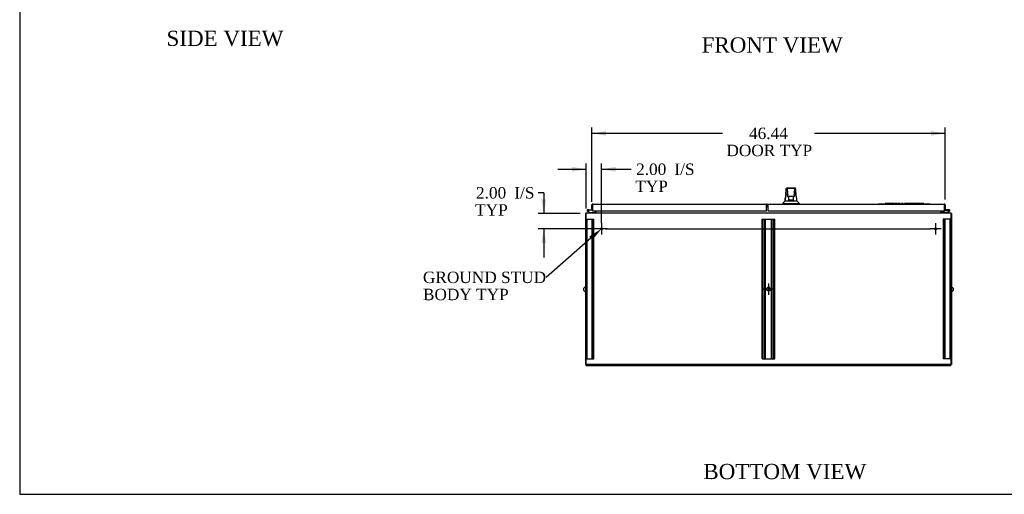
# Model space of a CAD drawing. Header units: inches. Extents: x 1 to 359, y -2 to 239.
# Tile 1 of 13: x 1 to 131, y 1 to 63. Entities that reach past the tile are written whole.
import ezdxf
from ezdxf import colors
from ezdxf.entities.mleader import LeaderData, LeaderLine
from ezdxf.enums import TextEntityAlignment as Align
from ezdxf.lldxf.tags import DXFTag
from ezdxf.math import Vec2, Vec3

# ---------------------------------------------------------------- set-up
doc = ezdxf.new("R2010")
doc.units = ezdxf.units.IN
doc.header["$MEASUREMENT"] = 0
for name, color, linetype in [('COM42890-2', 7, 'Continuous'), ('COM44038', 7, 'Continuous'), ('COM48812', 7, 'Continuous'), ('COM54578-79', 7, 'Continuous'), ('COM56746-5', 7, 'Continuous'), ('COM71120-3', 7, 'Continuous'), ('COM71121-3', 7, 'Continuous'), ('COM71123-4', 7, 'Continuous'), ('Default', 7, 'Continuous'), ('GSK11033', 7, 'Continuous'), ('HAN13066', 7, 'Continuous'), ('LAB11936', 7, 'Continuous'), ('SCS00680', 7, 'Continuous'), ('STD21878', 7, 'Continuous')]:
    doc.layers.add(name, color=color, linetype=linetype)
doc.styles.add('SEACAD_Times_New_Roman', font='times.ttf')
tags = doc.linetypes.add('CENTER2', pattern=[1.125, 0.75, -0.125, 0.125, -0.125]).pattern_tags.tags
tags[10:11] = [DXFTag(74, 4), DXFTag(75, 0), DXFTag(340, '0'), DXFTag(46, 0.0), DXFTag(50, 0.0), DXFTag(44, 0.0), DXFTag(45, 0.0)]
tags[8:9] = [DXFTag(74, 4), DXFTag(75, 0), DXFTag(340, '0'), DXFTag(46, 0.0), DXFTag(50, 0.0), DXFTag(44, 0.0), DXFTag(45, 0.0)]
tags[6:7] = [DXFTag(74, 4), DXFTag(75, 0), DXFTag(340, '0'), DXFTag(46, 0.0), DXFTag(50, 0.0), DXFTag(44, 0.0), DXFTag(45, 0.0)]
tags[4:5] = [DXFTag(74, 4), DXFTag(75, 0), DXFTag(340, '0'), DXFTag(46, 0.0), DXFTag(50, 0.0), DXFTag(44, 0.0), DXFTag(45, 0.0)]
tags = doc.linetypes.add('HIDDEN2', pattern=[0.1875, 0.125, -0.0625]).pattern_tags.tags
tags[6:7] = [DXFTag(74, 4), DXFTag(75, 0), DXFTag(340, '0'), DXFTag(46, 0.0), DXFTag(50, 0.0), DXFTag(44, 0.0), DXFTag(45, 0.0)]
tags[4:5] = [DXFTag(74, 4), DXFTag(75, 0), DXFTag(340, '0'), DXFTag(46, 0.0), DXFTag(50, 0.0), DXFTag(44, 0.0), DXFTag(45, 0.0)]
doc.dimstyles.new('HAMMOND_(STH_-_300x200)', dxfattribs={"dimtxt": 1.5, "dimasz": 1.875, "dimexe": 0.75, "dimexo": 0.75, "dimgap": 0.375, "dimtad": 0, "dimtih": 1, "dimtoh": 1, "dimzin": 0, "dimdsep": 46, "dimtxsty": 'SEACAD_Times_New_Roman', "dimblk1": '_SE_FILLED', "dimblk2": '_SE_FILLED', "dimsah": 1, "dimcen": 0.75, "dimadec": 0, "dimazin": 0, "dimtfac": 0.8, "dimtofl": 0, "dimtmove": 0, "dimatfit": 3, "dimfxl": 1, "dimtolj": 1, "dimtzin": 0, "dimarcsym": 0})

# ---------------------------------------------------------------- blocks, each defined once
blk = doc.blocks.new('SEANNOT_GROUP5')
at = {"layer": 'Default', "color": 7, "linetype": 'CENTER2'}
for p, q in [((77.74, 36.33), (77.74, 34.83)), ((78.49, 35.58), (76.99, 35.58))]:
    blk.add_line(p, q, dxfattribs=at)
blk = doc.blocks.new('SEANNOT_GROUP6')
at = {"layer": 'Default', "color": 7, "linetype": 'CENTER2'}
for p, q in [((100.43, 27.66), (98.93, 27.66)), ((99.68, 28.41), (99.68, 26.91))]:
    blk.add_line(p, q, dxfattribs=at)
blk = doc.blocks.new('SEANNOT_GROUP7')
at = {"layer": 'Default', "color": 7, "linetype": 'CENTER2'}
for p, q in [((121.61, 36.33), (121.61, 34.83)), ((122.36, 35.58), (120.86, 35.58))]:
    blk.add_line(p, q, dxfattribs=at)
blk = doc.blocks.new('SEANNOT_GROUP8')
at = {"layer": 'Default', "color": 7, "linetype": 'CENTER2'}
blk.add_line((78.28, 35.58), (120.93, 35.58), dxfattribs=at)
blk = doc.blocks.new('SEANNOT_GROUP9')
at = {"layer": 'Default', "color": 7, "linetype": 'CENTER2'}
blk.add_line((123.68, 27.66), (123.45, 27.66), dxfattribs=at)
blk = doc.blocks.new('SEANNOT_GROUP10')
at = {"layer": 'Default', "color": 7, "linetype": 'CENTER2'}
blk.add_line((75.67, 27.66), (75.91, 27.66), dxfattribs=at)
blk = doc.blocks.new('SE3')
at = {"layer": 'COM42890-2', "color": 7, "linetype": 'HIDDEN2'}
for p, q in [((75.74, 36.85), (75.88, 36.85)), ((75.84, 18.48), (75.84, 36.85)), ((75.88, 36.85), (76.6, 36.85)), ((76.52, 18.48), (76.52, 36.85)), ((76.6, 36.85), (76.74, 36.85)), ((76.65, 18.48), (76.65, 36.85)), ((76.74, 18.48), (76.74, 36.85)), ((98.86, 18.48), (98.86, 36.85)), ((98.86, 36.85), (99, 36.85)), ((98.96, 18.48), (98.96, 36.85)), ((99, 36.85), (100.35, 36.85)), ((99.18, 18.48), (99.18, 36.85)), ((99.28, 18.48), (99.28, 36.85)), ((100.08, 18.48), (100.08, 36.85)), ((100.17, 18.48), (100.17, 36.85)), ((100.35, 36.85), (100.49, 36.85)), ((100.39, 18.48), (100.39, 36.85)), ((100.49, 18.48), (100.49, 36.85)), ((122.75, 36.85), (122.61, 36.85)), ((122.61, 36.85), (122.61, 18.48)), ((122.71, 36.85), (122.71, 18.48)), ((123.47, 36.85), (122.75, 36.85)), ((122.83, 36.85), (122.83, 18.48)), ((123.61, 36.85), (123.47, 36.85)), ((123.52, 36.85), (123.52, 18.48)), ((75.84, 27.91), (75.74, 27.91)), ((75.74, 27.41), (75.84, 27.41)), ((123.61, 27.91), (123.52, 27.91)), ((123.52, 27.41), (123.61, 27.41)), ((75.74, 18.48), (75.88, 18.48)), ((75.88, 18.48), (76.6, 18.48)), ((76.6, 18.48), (76.74, 18.48)), ((98.86, 18.48), (99, 18.48)), ((99, 18.48), (100.35, 18.48)), ((100.35, 18.48), (100.49, 18.48)), ((122.75, 18.48), (122.61, 18.48)), ((123.47, 18.48), (122.75, 18.48)), ((123.61, 18.48), (123.47, 18.48))]:
    blk.add_line(p, q, dxfattribs=at)
blk.add_circle((99.68, 27.66), 0.25, dxfattribs=at)
at = {"layer": 'COM44038', "color": 7, "linetype": 'Continuous'}
for p, q in [((76.55, 38.76), (76.51, 38.81)), ((76.55, 38.7), (76.55, 38.81)), ((76.6, 38.84), (99.41, 38.84)), ((76.6, 38.84), (76.6, 38.84)), ((76.6, 38.84), (76.6, 38.84)), ((99.41, 38.84), (99.41, 38.7)), ((76.46, 38.1), (76.46, 38.7)), ((76.46, 38.1), (76.55, 38.1)), ((76.55, 38.76), (76.55, 38.7)), ((76.55, 38.7), (76.55, 38.7)), ((76.55, 38.7), (76.55, 37.97)), ((76.55, 38.1), (76.55, 38.5)), ((76.55, 37.97), (99.41, 37.97)), ((99.41, 37.97), (99.41, 38.7))]:
    blk.add_line(p, q, dxfattribs=at)
for centre, start, end in [((76.6, 38.7), 127.5036, 180), ((76.6, 38.7), 90.1561, 127.5036), ((76.6, 38.7), 90, 90.0762), ((99.41, 38.7), 19.7726, 90)]:
    blk.add_arc(centre, 0.143, start, end, dxfattribs=at)
blk.add_open_spline([(76.55, 38.81), (76.56, 38.82), (76.57, 38.83), (76.58, 38.84), (76.59, 38.84), (76.59, 38.84), (76.6, 38.84), (76.6, 38.84)], degree=3, knots=[0, 0, 0, 0, 0.5, 0.5, 0.75, 0.75, 1, 1, 1, 1], dxfattribs=at)
at = {"layer": 'COM48812', "color": 7, "linetype": 'Continuous'}
for p, q in [((75.74, 17.62), (75.74, 17.74)), ((75.74, 17.62), (123.61, 17.62)), ((123.61, 17.62), (123.61, 17.74))]:
    blk.add_line(p, q, dxfattribs=at)
at = {"layer": 'COM54578-79', "color": 7, "linetype": 'Continuous'}
for p, q in [((76.11, 37.68), (75.9, 37.89)), ((75.94, 37.94), (76.13, 37.74)), ((76.04, 38.09), (75.97, 38.09)), ((76.09, 37.98), (76.03, 37.98)), ((76.04, 38.09), (76.55, 38.09)), ((76.08, 38.03), (76.1, 38.03)), ((76.55, 38.03), (76.1, 38.03)), ((76.13, 37.74), (76.83, 37.74)), ((76.55, 38.09), (76.55, 38.1)), ((76.83, 37.74), (76.83, 37.68)), ((122.53, 37.74), (122.53, 37.68)), ((123.22, 37.74), (122.53, 37.74)), ((122.8, 38.09), (122.8, 38.1)), ((123.38, 38.09), (122.8, 38.09)), ((122.8, 38.03), (123.34, 38.03)), ((123.33, 37.85), (123.22, 37.74)), ((123.25, 37.68), (123.41, 37.85)), ((123.32, 37.98), (123.26, 37.99)), ((123.32, 37.99), (123.32, 37.96)), ((123.35, 37.87), (123.33, 37.85)), ((123.39, 38.04), (123.37, 38.04)), ((123.37, 37.91), (123.39, 37.91)), ((123.41, 37.85), (123.46, 37.89)), ((123.44, 37.96), (123.44, 37.99))]:
    blk.add_line(p, q, dxfattribs=at)
blk.add_circle((75.97, 37.98), 0.05, dxfattribs=at)
for centre, radius, start, end in [((75.97, 37.98), 0.117, 0, 227.608), ((75.97, 37.98), 0.055, 0, 228.8041), ((75.97, 37.98), 0.055, 228.8041, 0), ((75.97, 37.98), 0.117, 287.0274, 0), ((75.97, 37.98), 0.135, 24.0421, 60.0736), ((123.38, 37.98), 0.117, 174.7841, 90), ((123.38, 37.98), 0.117, 151.9602, 174.7841), ((123.37, 37.99), 0.05, 90, 180), ((123.37, 37.96), 0.05, 180, 270), ((123.38, 37.98), 0.135, 248.9858, 284.9706), ((123.39, 37.99), 0.05, 0, 90), ((123.39, 37.96), 0.05, 270, 0)]:
    blk.add_arc(centre, radius, start, end, dxfattribs=at)
at = {"layer": 'COM56746-5', "color": 7, "linetype": 'Continuous'}
for p, q in [((99.57, 38.84), (122.75, 38.84)), ((99.57, 38.7), (99.57, 38.84)), ((122.75, 38.84), (122.75, 38.84)), ((122.75, 38.84), (122.75, 38.84)), ((122.75, 38.84), (122.75, 38.84)), ((122.8, 38.76), (122.84, 38.81)), ((122.8, 38.7), (122.8, 38.81)), ((99.57, 38.7), (99.57, 37.97)), ((99.57, 37.97), (122.8, 37.97)), ((122.8, 38.7), (122.8, 38.76)), ((122.8, 38.7), (122.8, 38.7)), ((122.8, 37.97), (122.8, 38.7)), ((122.8, 38.5), (122.8, 38.1)), ((122.89, 38.1), (122.8, 38.1)), ((122.89, 38.7), (122.89, 38.1))]:
    blk.add_line(p, q, dxfattribs=at)
for start, end in [(89.9238, 90), (52.4964, 89.8439), (0, 52.4964)]:
    blk.add_arc((122.75, 38.7), 0.143, start, end, dxfattribs=at)
blk.add_open_spline([(122.8, 38.81), (122.79, 38.82), (122.78, 38.83), (122.77, 38.84), (122.77, 38.84), (122.76, 38.84), (122.76, 38.84), (122.75, 38.84)], degree=3, knots=[0, 0, 0, 0, 0.5, 0.5, 0.75, 0.75, 1, 1, 1, 1], dxfattribs=at)
at = {"layer": 'COM71120-3', "color": 7, "linetype": 'Continuous'}
for p, q in [((122.43, 37.77), (122.43, 37.97)), ((123.61, 37.58), (123.71, 37.58)), ((123.71, 37.58), (123.71, 17.74)), ((123.61, 17.74), (123.71, 17.74))]:
    blk.add_line(p, q, dxfattribs=at)
for centre, radius, start, end in [((122.52, 37.77), 0.19, 180, 210), ((122.52, 37.77), 0.095, 180, 270), ((123.52, 37.49), 0.19, 30, 60)]:
    blk.add_arc(centre, radius, start, end, dxfattribs=at)
at = {"layer": 'COM71121-3', "color": 7, "linetype": 'Continuous'}
for p, q in [((75.65, 37.58), (75.65, 17.74)), ((75.65, 37.58), (75.74, 37.58)), ((76.93, 37.97), (76.93, 37.77)), ((75.65, 17.74), (75.74, 17.74))]:
    blk.add_line(p, q, dxfattribs=at)
for centre, radius, start, end in [((75.84, 37.49), 0.19, 120, 150), ((76.83, 37.77), 0.095, 270, 0), ((76.83, 37.77), 0.19, 330, 0)]:
    blk.add_arc(centre, radius, start, end, dxfattribs=at)
at = {"layer": 'COM71123-4', "color": 7, "linetype": 'Continuous'}
for p, q in [((75.74, 37.49), (75.74, 37.68)), ((75.74, 37.68), (123.61, 37.68)), ((77.02, 37.77), (77.02, 37.97)), ((77.02, 37.77), (77.02, 37.68)), ((122.33, 37.97), (122.33, 37.77)), ((122.33, 37.68), (122.33, 37.77)), ((123.61, 37.68), (123.61, 37.49)), ((75.74, 17.74), (75.74, 37.49)), ((123.61, 37.49), (123.61, 17.74)), ((123.61, 17.74), (75.74, 17.74))]:
    blk.add_line(p, q, dxfattribs=at)
at = {"layer": 'GSK11033', "color": 7, "linetype": 'Continuous'}
for p, q in [((76.55, 38.5), (76.55, 38.75)), ((76.55, 38.75), (76.55, 38.75)), ((76.55, 38.5), (76.55, 38.5)), ((99.41, 38.75), (99.57, 38.75)), ((99.41, 38.5), (99.57, 38.5)), ((99.46, 38.5), (99.46, 38.75)), ((99.46, 38.75), (99.57, 38.75)), ((99.46, 38.5), (99.57, 38.5)), ((99.57, 38.69), (99.55, 38.69)), ((99.55, 38.69), (99.55, 38.44)), ((99.55, 38.44), (99.57, 38.44)), ((122.8, 38.75), (122.8, 38.75)), ((122.8, 38.5), (122.8, 38.75)), ((122.8, 38.5), (122.8, 38.5))]:
    blk.add_line(p, q, dxfattribs=at)
at = {"layer": 'HAN13066', "color": 7, "linetype": 'Continuous'}
for p, q in [((102.02, 40.9), (102.02, 40.9)), ((102.08, 40.96), (103.18, 40.96)), ((102.17, 40.31), (102.17, 40.79)), ((102.17, 39.91), (102.17, 40.31)), ((102.99, 40.88), (102.26, 40.88)), ((103.08, 40.79), (103.08, 40.31)), ((103.08, 40.31), (103.08, 39.91)), ((103.24, 40.9), (103.24, 40.9)), ((101.54, 38.92), (101.89, 38.92)), ((101.54, 38.92), (101.54, 38.84)), ((101.85, 39.28), (102.05, 39.28)), ((101.89, 38.92), (102.12, 38.92)), ((102.05, 39.28), (102.16, 39.28)), ((102.12, 38.92), (102.57, 38.92)), ((102.16, 39.28), (102.37, 39.28)), ((102.17, 39.88), (102.17, 39.91)), ((102.26, 39.82), (102.23, 39.82)), ((102.99, 39.82), (102.26, 39.82)), ((102.33, 39.38), (102.33, 39.82)), ((102.33, 39.34), (102.33, 39.38)), ((102.54, 39.34), (102.36, 39.34)), ((102.37, 39.28), (102.44, 39.28)), ((102.44, 39.28), (102.53, 39.28)), ((102.53, 39.28), (102.57, 39.28)), ((102.71, 39.34), (102.54, 39.34)), ((102.57, 39.28), (102.69, 39.28)), ((102.57, 38.92), (102.69, 38.92)), ((102.69, 39.28), (102.99, 39.28)), ((102.69, 38.92), (102.74, 38.92)), ((102.9, 39.34), (102.71, 39.34)), ((102.74, 38.92), (102.89, 38.92)), ((102.89, 38.92), (103.37, 38.92)), ((102.93, 39.82), (102.93, 39.38)), ((102.93, 39.38), (102.93, 39.34)), ((103.02, 39.82), (102.99, 39.82)), ((102.99, 39.28), (103.1, 39.28)), ((103.08, 39.91), (103.08, 39.88)), ((103.1, 39.28), (103.4, 39.28)), ((103.37, 38.92), (103.72, 38.92)), ((103.72, 38.84), (103.72, 38.92))]:
    blk.add_line(p, q, dxfattribs=at)
for centre, radius, start, end in [((117.76, 38.28), 15.93, 173.1476, 176.4108), ((102.08, 40.9), 0.06, 89.9925, 174.0071), ((102.26, 40.79), 0.09, 90, 180), ((102.43, 40.31), 0.259, 130.7149, 177.9019), ((102.22, 40.31), 0.0411, 178.3464, 179.9974), ((102.99, 40.79), 0.09, 0, 90), ((102.83, 40.31), 0.259, 2.0981, 49.2851), ((103.04, 40.31), 0.0411, 0.0026, 1.6536), ((103.18, 40.9), 0.06, 5.5758, 90.0089), ((41.38, 33.23), 62.32, 5.5659, 6.5216), ((97.75, 42.55), 5.25, 316.2334, 321.3827), ((102.26, 39.91), 0.09, 180, 270), ((102.23, 39.88), 0.06, 180, 270), ((102.99, 39.91), 0.09, 270, 0), ((103.02, 39.88), 0.06, 270, 0), ((115.84, 49.47), 16.06, 219.3746, 221.0327)]:
    blk.add_arc(centre, radius, start, end, dxfattribs=at)
for points in [[(101.95, 40.18), (101.97, 40.42), (102, 40.66), (102.02, 40.9)], [(103.29, 40.31), (103.27, 40.51), (103.25, 40.7), (103.24, 40.9)], [(101.85, 39.28), (101.87, 39.42), (101.88, 39.56), (101.9, 39.7)]]:
    blk.add_open_spline(points, degree=3, dxfattribs=at)
for points, knots in [([(102.26, 40.03), (102.26, 40.04), (102.25, 40.06), (102.24, 40.08), (102.24, 40.09), (102.22, 40.13), (102.22, 40.15), (102.2, 40.19), (102.2, 40.2), (102.19, 40.22), (102.19, 40.24), (102.18, 40.27), (102.18, 40.29), (102.17, 40.31)], [0, 0, 0, 0, 0.125, 0.125, 0.25, 0.25, 0.5, 0.5, 0.625, 0.625, 0.75, 0.75, 1, 1, 1, 1]), ([(103.08, 40.31), (103.08, 40.29), (103.08, 40.27), (103.07, 40.24), (103.07, 40.22), (103.06, 40.2), (103.06, 40.19), (103.04, 40.15), (103.04, 40.13), (103.02, 40.09), (103.02, 40.08), (103.01, 40.06), (103, 40.04), (102.99, 40.03)], [0, 0, 0, 0, 0.25, 0.25, 0.375, 0.375, 0.5, 0.5, 0.75, 0.75, 0.875, 0.875, 1, 1, 1, 1]), ([(102.33, 39.38), (102.33, 39.39), (102.33, 39.4), (102.33, 39.41), (102.34, 39.42), (102.35, 39.44), (102.35, 39.45), (102.36, 39.47)], [0, 0, 0, 0, 0.25, 0.25, 0.5, 0.5, 1, 1, 1, 1]), ([(102.36, 39.34), (102.36, 39.34), (102.35, 39.34), (102.34, 39.34), (102.34, 39.34), (102.34, 39.34), (102.33, 39.34), (102.33, 39.34), (102.33, 39.34), (102.33, 39.34)], [0, 0, 0, 0, 0.25, 0.25, 0.5, 0.5, 0.75, 0.75, 1, 1, 1, 1]), ([(102.9, 39.47), (102.91, 39.45), (102.91, 39.44), (102.92, 39.42), (102.92, 39.41), (102.93, 39.4), (102.93, 39.39), (102.93, 39.38)], [0, 0, 0, 0, 0.5, 0.5, 0.75, 0.75, 1, 1, 1, 1]), ([(102.93, 39.34), (102.93, 39.34), (102.93, 39.34), (102.93, 39.34), (102.92, 39.34), (102.92, 39.34), (102.91, 39.34), (102.9, 39.34)], [0, 0, 0, 0, 0.25, 0.25, 0.5, 0.5, 1, 1, 1, 1])]:
    blk.add_open_spline(points, degree=3, knots=knots, dxfattribs=at)
at = {"layer": 'LAB11936', "color": 7, "linetype": 'Continuous'}
for p, q in [((114.14, 38.87), (114.52, 38.87)), ((114.14, 38.84), (114.14, 38.87)), ((114.52, 38.87), (120.52, 38.87)), ((115.25, 38.9), (115.01, 38.9)), ((115.01, 38.9), (115.01, 38.87)), ((115.25, 38.9), (115.25, 38.87)), ((115.32, 38.9), (115.26, 38.9)), ((115.26, 38.9), (115.26, 38.87)), ((115.36, 38.9), (115.32, 38.9)), ((115.32, 38.9), (115.32, 38.87)), ((115.47, 38.9), (115.36, 38.9)), ((115.36, 38.9), (115.36, 38.87)), ((115.5, 38.9), (115.47, 38.9)), ((115.47, 38.9), (115.47, 38.87)), ((115.57, 38.9), (115.5, 38.9)), ((115.5, 38.9), (115.5, 38.87)), ((115.57, 38.9), (115.57, 38.87)), ((115.63, 38.9), (115.6, 38.9)), ((115.6, 38.9), (115.6, 38.87)), ((115.86, 38.9), (115.63, 38.9)), ((115.63, 38.9), (115.63, 38.87)), ((115.86, 38.9), (115.86, 38.87)), ((116, 38.9), (115.9, 38.9)), ((115.9, 38.9), (115.9, 38.87)), ((116.06, 38.9), (116, 38.9)), ((116, 38.9), (116, 38.87)), ((116.16, 38.9), (116.06, 38.9)), ((116.06, 38.9), (116.06, 38.87)), ((116.16, 38.9), (116.16, 38.87)), ((116.27, 38.9), (116.21, 38.9)), ((116.21, 38.9), (116.21, 38.87)), ((116.27, 38.9), (116.27, 38.87)), ((116.57, 38.9), (116.33, 38.9)), ((116.33, 38.9), (116.33, 38.87)), ((116.64, 38.9), (116.57, 38.9)), ((116.57, 38.9), (116.57, 38.87)), ((116.64, 38.87), (116.64, 38.9)), ((116.76, 38.9), (116.7, 38.9)), ((116.7, 38.9), (116.7, 38.87)), ((116.81, 38.9), (116.76, 38.9)), ((116.76, 38.9), (116.76, 38.87)), ((116.9, 38.9), (116.81, 38.9)), ((116.96, 38.9), (116.9, 38.9)), ((116.9, 38.9), (116.9, 38.87)), ((116.96, 38.9), (116.96, 38.87)), ((117.21, 38.9), (117.16, 38.9)), ((117.16, 38.9), (117.16, 38.87)), ((117.37, 38.9), (117.21, 38.9)), ((117.21, 38.9), (117.21, 38.87)), ((117.37, 38.9), (117.37, 38.87)), ((117.59, 38.9), (117.53, 38.9)), ((117.53, 38.9), (117.53, 38.87)), ((117.62, 38.9), (117.59, 38.9)), ((117.59, 38.9), (117.59, 38.87)), ((117.73, 38.9), (117.62, 38.9)), ((117.62, 38.9), (117.62, 38.87)), ((117.76, 38.9), (117.73, 38.9)), ((117.73, 38.9), (117.73, 38.87)), ((117.83, 38.9), (117.76, 38.9)), ((117.76, 38.9), (117.76, 38.87)), ((117.83, 38.9), (117.83, 38.87)), ((117.94, 38.9), (117.84, 38.9)), ((117.84, 38.9), (117.84, 38.87)), ((118, 38.9), (117.94, 38.9)), ((117.94, 38.9), (117.94, 38.87)), ((118.11, 38.9), (118, 38.9)), ((118, 38.9), (118, 38.87)), ((118.11, 38.9), (118.11, 38.87)), ((118.22, 38.9), (118.12, 38.9)), ((118.12, 38.9), (118.12, 38.87)), ((118.28, 38.9), (118.22, 38.9)), ((118.22, 38.9), (118.22, 38.87)), ((118.38, 38.9), (118.28, 38.9)), ((118.28, 38.9), (118.28, 38.87)), ((118.38, 38.9), (118.38, 38.87)), ((118.66, 38.9), (118.43, 38.9)), ((118.43, 38.9), (118.43, 38.87)), ((118.66, 38.9), (118.66, 38.87)), ((118.79, 38.9), (118.73, 38.9)), ((118.73, 38.9), (118.73, 38.87)), ((118.84, 38.9), (118.79, 38.9)), ((118.79, 38.9), (118.79, 38.87)), ((118.93, 38.9), (118.84, 38.9)), ((118.99, 38.9), (118.93, 38.9)), ((118.93, 38.9), (118.93, 38.87)), ((118.99, 38.9), (118.99, 38.87)), ((119.14, 38.9), (119.03, 38.9)), ((119.03, 38.9), (119.03, 38.87)), ((119.2, 38.9), (119.14, 38.9)), ((119.14, 38.9), (119.14, 38.87)), ((119.3, 38.9), (119.2, 38.9)), ((119.2, 38.9), (119.2, 38.87)), ((119.3, 38.9), (119.3, 38.87)), ((119.41, 38.9), (119.35, 38.9)), ((119.35, 38.9), (119.35, 38.87)), ((119.41, 38.9), (119.41, 38.87)), ((119.71, 38.9), (119.47, 38.9)), ((119.47, 38.9), (119.47, 38.87)), ((119.78, 38.9), (119.71, 38.9)), ((119.71, 38.9), (119.71, 38.87)), ((119.78, 38.87), (119.78, 38.9)), ((119.89, 38.9), (119.83, 38.9)), ((119.83, 38.9), (119.83, 38.87)), ((119.95, 38.9), (119.89, 38.9)), ((119.89, 38.9), (119.89, 38.87)), ((120.04, 38.9), (119.95, 38.9)), ((120.1, 38.9), (120.04, 38.9)), ((120.04, 38.9), (120.04, 38.87)), ((120.1, 38.9), (120.1, 38.87)), ((120.52, 38.87), (120.89, 38.87)), ((120.89, 38.84), (120.89, 38.87))]:
    blk.add_line(p, q, dxfattribs=at)
at = {"layer": 'SCS00680', "color": 7, "linetype": 'Continuous'}
for centre, start, end in [((75.71, 27.63), 100.3132, 259.6868), ((123.65, 27.63), 280.3132, 79.6868)]:
    blk.add_arc(centre, 0.331, start, end, dxfattribs=at)
at = {"layer": 'STD21878', "color": 7, "linetype": 'HIDDEN2'}
for centre, radius in [((77.74, 35.58), 0.141), ((77.74, 35.58), 0.125), ((121.61, 35.58), 0.141), ((121.61, 35.58), 0.125)]:
    blk.add_circle(centre, radius, dxfattribs=at)
blk = doc.blocks.new('DMBLK501')
at = {"layer": 'Default', "linetype": 'Continuous'}
for points in [[(78.33, 48.45), (76.46, 48.14), (78.33, 47.83)], [(121.02, 48.45), (121.02, 47.83), (122.89, 48.14)]]:
    blk.add_hatch(color=7, dxfattribs=at).paths.add_polyline_path(points)
at = {"layer": 'Default', "color": 7, "linetype": 'Continuous'}
for p, q in [((76.46, 39.15), (76.46, 48.89)), ((93.62, 48.14), (76.46, 48.14)), ((122.89, 48.14), (105.73, 48.14)), ((122.89, 39.45), (122.89, 48.89))]:
    blk.add_line(p, q, dxfattribs=at)
at = {"layer": 'Default', "color": 7, "linetype": 'Continuous', "style": 'SEACAD_Times_New_Roman'}
for s, p in [('46.44', (97.12, 48.89)), ('DOOR TYP', (94.15, 46.64))]:
    blk.add_text(s, height=1.5, dxfattribs=at).set_placement(p, align=Align.TOP_LEFT)
blk = doc.blocks.new('_SE_FILLED')
at = {"color": 0}
blk.add_line((0, 0), (-1, 0), dxfattribs=at)
blk.add_solid([(0, 0), (-1, -0.1665), (-1, 0.1665), (0, 0)], dxfattribs=at)
blk = doc.blocks.new('DMBLK503')
at = {"layer": 'Default', "linetype": 'Continuous'}
for points in [[(73.87, 43.73), (73.87, 43.11), (75.74, 43.42)], [(79.62, 43.73), (77.74, 43.42), (79.62, 43.11)]]:
    blk.add_hatch(color=7, dxfattribs=at).paths.add_polyline_path(points)
at = {"layer": 'Default', "color": 7, "linetype": 'Continuous'}
for p, q in [((75.74, 38.24), (75.74, 44.17)), ((77.74, 36.33), (77.74, 44.17)), ((71.99, 43.42), (75.74, 43.42)), ((77.74, 43.42), (80.91, 43.42)), ((80.91, 43.42), (81.66, 43.42))]:
    blk.add_line(p, q, dxfattribs=at)
at = {"layer": 'Default', "color": 7, "linetype": 'Continuous', "style": 'SEACAD_Times_New_Roman'}
for s, p in [('2.00', (82.29, 44.17)), ('I/S', (87.32, 44.17)), ('TYP', (82.18, 41.92))]:
    blk.add_text(s, height=1.5, dxfattribs=at).set_placement(p, align=Align.TOP_LEFT)
blk = doc.blocks.new('DMBLK504')
at = {"layer": 'Default', "linetype": 'Continuous'}
for points in [[(69.85, 39.46), (70.16, 37.58), (70.47, 39.46)], [(69.85, 33.71), (70.47, 33.71), (70.16, 35.58)]]:
    blk.add_hatch(color=7, dxfattribs=at).paths.add_polyline_path(points)
at = {"layer": 'Default', "color": 7, "linetype": 'Continuous'}
for p, q in [((70.16, 40.32), (69.41, 40.32)), ((70.16, 40.32), (70.16, 37.58)), ((74.94, 37.58), (69.41, 37.58)), ((76.99, 35.58), (69.41, 35.58)), ((70.16, 35.58), (70.16, 31.83))]:
    blk.add_line(p, q, dxfattribs=at)
at = {"layer": 'Default', "color": 7, "linetype": 'Continuous', "style": 'SEACAD_Times_New_Roman'}
for s, p in [('2.00', (61.26, 41.07)), ('I/S', (66.29, 41.07)), ('TYP', (61.15, 38.82))]:
    blk.add_text(s, height=1.5, dxfattribs=at).set_placement(p, align=Align.TOP_LEFT)
blk = doc.blocks.new('BORDER')
at = {"layer": 'Default', "color": 7, "linetype": 'Continuous'}
for p, q in [((-41.86, 27.86), (-41.86, 0)), ((-41.86, 0), (0, 0))]:
    blk.add_line(p, q, dxfattribs=at)

msp = doc.modelspace()

# ---------------------------------------------------------------- block references
at = {"layer": 'Default', "color": 7, "xscale": 8.55, "yscale": 8.55, "zscale": 8.55}
msp.add_blockref('BORDER', (359.223, 0.67), dxfattribs=at)
at = {"layer": 'Default'}
for name in ['SE3', 'SEANNOT_GROUP5', 'SEANNOT_GROUP7', 'SEANNOT_GROUP8', 'SEANNOT_GROUP10', 'SEANNOT_GROUP6', 'SEANNOT_GROUP9']:
    msp.add_blockref(name, (0, 0), dxfattribs=at)

# ---------------------------------------------------------------- texts
at = {"layer": 'Default', "color": 7, "linetype": 'Continuous', "style": 'SEACAD_Times_New_Roman'}
for s, p in [('SIDE VIEW', (20.611, 61.634)), ('FRONT VIEW', (90.889, 60.76)), ('BOTTOM VIEW', (91.122, 4.671))]:
    msp.add_text(s, height=2, dxfattribs=at).set_placement(p, align=Align.TOP_LEFT)

# ---------------------------------------------------------------- dimensions: what is measured, and where the dimension line sits
at = {"layer": 'Default', "color": 7, "linetype": 'Continuous'}
dim = msp.add_linear_dim(base=(76.459, 48.14), p1=(122.895, 38.698), p2=(76.459, 38.397), text='\\A1;<>\\PDOOR TYP', dimstyle='HAMMOND_(STH_-_300x200)', dxfattribs=at)
dim.commit()
dim.dimension.update_dxf_attribs({"geometry": 'DMBLK501', "text_midpoint": (99.677, 48.14), "dimtype": 160})
dim = msp.add_linear_dim(base=(77.742, 43.421), p1=(75.742, 37.489), p2=(77.742, 35.584), text='\\A1;<> I/S\\PTYP', dimstyle='HAMMOND_(STH_-_300x200)', override={"dimtmove": 1}, dxfattribs=at)
dim.commit()
dim.dimension.update_dxf_attribs({"geometry": 'DMBLK503', "text_midpoint": (81.658, 43.421), "dimtype": 160})
dim = msp.add_linear_dim(base=(70.16, 35.584), p1=(75.694, 37.584), p2=(77.742, 35.584), angle=90, text='\\A1;<> I/S\\PTYP', dimstyle='HAMMOND_(STH_-_300x200)', override={"dimtmove": 1}, dxfattribs=at)
dim.commit()
dim.dimension.update_dxf_attribs({"geometry": 'DMBLK504', "text_midpoint": (69.41, 40.319), "dimtype": 160})

# ---------------------------------------------------------------- leaders
ml = msp.add_multileader_mtext('Standard', dxfattribs=at)
ml.set_content('{\\pxsm0.9;\\fTimes New Roman|b0||i0||c0|p34;\\W1.;GROUND STUD\\PBODY TYP\\P}', color=7)
ml.set_leader_properties()
ml.build(insert=Vec2(0, 0))
ml.multileader.update_dxf_attribs({"dogleg_length": 0, "arrow_head_size": 1.875})
ctx = ml.context
ctx.base_point, ctx.char_height, ctx.arrow_head_size, ctx.landing_gap_size = Vec3(54.198, 28.527), 1.5, 1.875, 0.525
notes = []
notes.append((ctx, [(0, (1, 1, 0), (70.473, 29.187), (-1, 0), 0, [(0, [(77.742, 35.584)], 0, [])])]))
ctx.mtext.insert = Vec3(54.288, 29.954)
for ctx, leaders in notes:
    for number, flags, end, landing, length, lines in leaders:
        leader = LeaderData()
        leader.index, (leader.has_last_leader_line, leader.has_dogleg_vector, leader.attachment_direction) = number, flags
        leader.last_leader_point, leader.dogleg_vector, leader.dogleg_length = Vec3(end), Vec3(landing), length
        for number, points, colour, breaks in lines:
            line = LeaderLine()
            line.index, line.vertices, line.color, line.breaks = number, Vec3.list(points), colors.encode_raw_color(colour), breaks
            leader.lines.append(line)
        ctx.leaders.append(leader)

doc.saveas('drawing.dxf')
